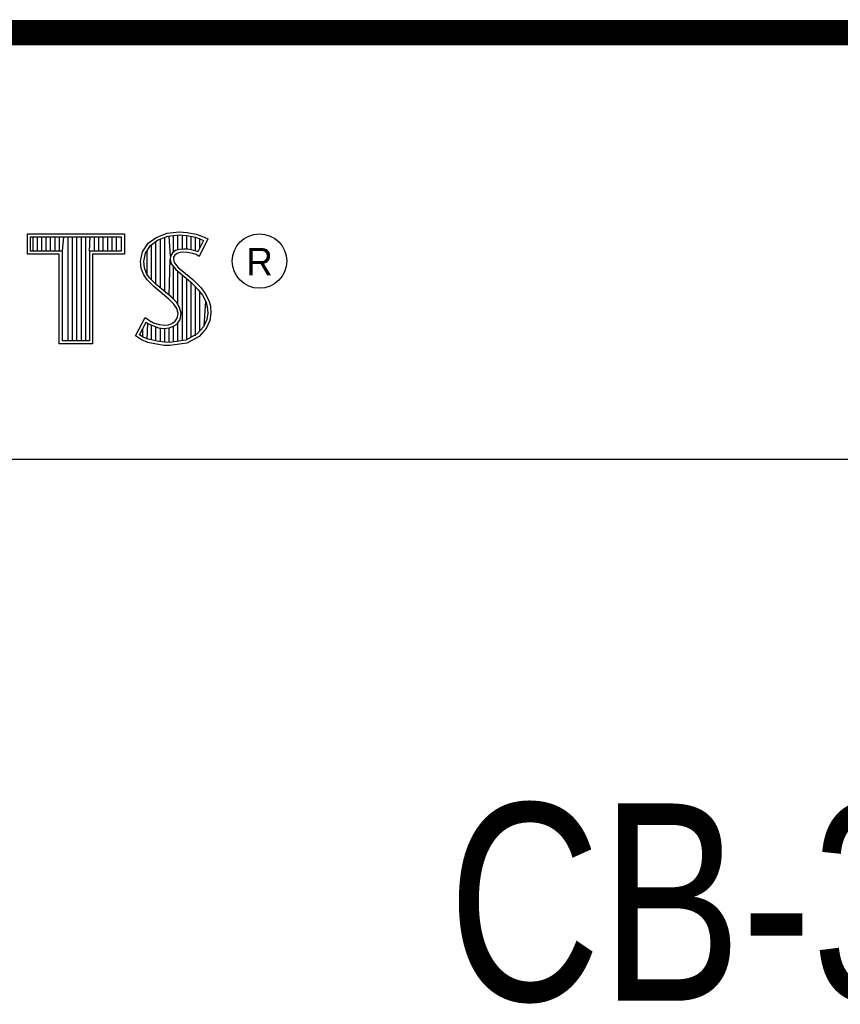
# Model space of a CAD drawing. Header units: inches. Extents: x 0.2 to 16.8, y 0.1 to 10.8.
# Tile 8 of 10: x 14.218 to 14.867, y 1.201 to 1.981. Entities that reach past the tile are written whole.
import ezdxf

# ---------------------------------------------------------------- set-up
doc = ezdxf.new("R2010")
doc.units = ezdxf.units.IN
doc.header["$LTSCALE"] = 0.935
doc.header["$MEASUREMENT"] = 0
doc.layers.get('0').update_dxf_attribs({"linetype": 'CONTINUOUS'})
doc.styles.get("Standard").update_dxf_attribs({"font": 'txt', "width": 0.8})

msp = doc.modelspace()

# ---------------------------------------------------------------- linework, layer by layer
at = {"color": 2, "linetype": 'CONTINUOUS'}
for p, q in [((13.06524, 1.96953), (16.74504, 1.96953)), ((14.22365, 1.81126), (14.30046, 1.81126)), ((14.22365, 1.79499), (14.22365, 1.81126)), ((14.22618, 1.80873), (14.29793, 1.80873)), ((14.22618, 1.79752), (14.22618, 1.80873)), ((14.22819, 1.79752), (14.22819, 1.80873)), ((14.23167, 1.79752), (14.23167, 1.80873)), ((14.23514, 1.79752), (14.23514, 1.80873)), ((14.23862, 1.79752), (14.23862, 1.80873)), ((14.24209, 1.79752), (14.24209, 1.80873)), ((14.24557, 1.79752), (14.24557, 1.80873)), ((14.24904, 1.79752), (14.24904, 1.80873)), ((14.25137, 1.79752), (14.25252, 1.80873)), ((14.25599, 1.72656), (14.25599, 1.80873)), ((14.25947, 1.72656), (14.25947, 1.80873)), ((14.26295, 1.72656), (14.26295, 1.80873)), ((14.26642, 1.72656), (14.26642, 1.80873)), ((14.2699, 1.72656), (14.2699, 1.80873)), ((14.27274, 1.79752), (14.27337, 1.80873)), ((14.27685, 1.79752), (14.27685, 1.80873)), ((14.28032, 1.79752), (14.28032, 1.80873)), ((14.2838, 1.79752), (14.2838, 1.80873)), ((14.28727, 1.79752), (14.28727, 1.80873)), ((14.29075, 1.79752), (14.29075, 1.80873)), ((14.29422, 1.79752), (14.29422, 1.80873)), ((14.29793, 1.80873), (14.29793, 1.79752)), ((14.30046, 1.81126), (14.30046, 1.79499)), ((14.3194, 1.80385), (14.32555, 1.80834)), ((14.32555, 1.80834), (14.33424, 1.81179)), ((14.32678, 1.80611), (14.33486, 1.80932)), ((14.33245, 1.76552), (14.33245, 1.80836)), ((14.33424, 1.81179), (14.34384, 1.81284)), ((14.33486, 1.80932), (14.34389, 1.81031)), ((14.33704, 1.7936), (14.33593, 1.80943)), ((14.33941, 1.7967), (14.33941, 1.80981)), ((14.34288, 1.79844), (14.34288, 1.81019)), ((14.34384, 1.81284), (14.35029, 1.81239)), ((14.34389, 1.81031), (14.34994, 1.80988)), ((14.34636, 1.79907), (14.34636, 1.81013)), ((14.34983, 1.79906), (14.34983, 1.80989)), ((14.34994, 1.80988), (14.35666, 1.80845)), ((14.35029, 1.81239), (14.35734, 1.81089)), ((14.35331, 1.79848), (14.35331, 1.80917)), ((14.35666, 1.80845), (14.36074, 1.80705)), ((14.35678, 1.79763), (14.35678, 1.80841)), ((14.35734, 1.81089), (14.36169, 1.80939)), ((14.36169, 1.80939), (14.36649, 1.80715)), ((14.31475, 1.79695), (14.3194, 1.80385)), ((14.31713, 1.79596), (14.32125, 1.80207)), ((14.32125, 1.80207), (14.32678, 1.80611)), ((14.32203, 1.77481), (14.32203, 1.80264)), ((14.3255, 1.77133), (14.3255, 1.80518)), ((14.32898, 1.76843), (14.32898, 1.80699)), ((14.36307, 1.80596), (14.35857, 1.79697)), ((14.36649, 1.80715), (14.35959, 1.79335)), ((14.36026, 1.80033), (14.36026, 1.80721)), ((14.36074, 1.80705), (14.36307, 1.80596)), ((14.24884, 1.79499), (14.22365, 1.79499)), ((14.25137, 1.79752), (14.22618, 1.79752)), ((14.24884, 1.72404), (14.24884, 1.79499)), ((14.25137, 1.72656), (14.25137, 1.79752)), ((14.29793, 1.79752), (14.27274, 1.79752)), ((14.27274, 1.79752), (14.27274, 1.72656)), ((14.30046, 1.79499), (14.27527, 1.79499)), ((14.27527, 1.79499), (14.27527, 1.72404)), ((14.31325, 1.78946), (14.31475, 1.79695)), ((14.3158, 1.78934), (14.31713, 1.79596)), ((14.31855, 1.77853), (14.31855, 1.79807)), ((14.33704, 1.7936), (14.33679, 1.7911)), ((14.33867, 1.79617), (14.33704, 1.7936)), ((14.34106, 1.7979), (14.33867, 1.79617)), ((14.33949, 1.79275), (14.33934, 1.79125)), ((14.34054, 1.7944), (14.33949, 1.79275)), ((14.34219, 1.7956), (14.34054, 1.7944)), ((14.34424, 1.79884), (14.34106, 1.7979)), ((14.34474, 1.79635), (14.34219, 1.7956)), ((14.34737, 1.79919), (14.34424, 1.79884)), ((14.34744, 1.79665), (14.34474, 1.79635)), ((14.35061, 1.79902), (14.34737, 1.79919)), ((14.35029, 1.7965), (14.34744, 1.79665)), ((14.35479, 1.7956), (14.35029, 1.7965)), ((14.35542, 1.79805), (14.35061, 1.79902)), ((14.35719, 1.79485), (14.35479, 1.7956)), ((14.35826, 1.79717), (14.35542, 1.79805)), ((14.35959, 1.79335), (14.35719, 1.79485)), ((14.35857, 1.79697), (14.35826, 1.79717)), ((14.31385, 1.78376), (14.31325, 1.78946)), ((14.31633, 1.78435), (14.3158, 1.78934)), ((14.33593, 1.76261), (14.33679, 1.7911)), ((14.33679, 1.7911), (14.33761, 1.78743)), ((14.33761, 1.78743), (14.34129, 1.78287)), ((14.33934, 1.79125), (14.33994, 1.78856)), ((14.33941, 1.75939), (14.33941, 1.7852)), ((14.33994, 1.78856), (14.34309, 1.78466)), ((14.3158, 1.77866), (14.31385, 1.78376)), ((14.3185, 1.77476), (14.3158, 1.77866)), ((14.31805, 1.77985), (14.31633, 1.78435)), ((14.32044, 1.77639), (14.31805, 1.77985)), ((14.34129, 1.78287), (14.35294, 1.77319)), ((14.34288, 1.75517), (14.34288, 1.78155)), ((14.34309, 1.78466), (14.35464, 1.77506)), ((14.34636, 1.72661), (14.34636, 1.77866)), ((14.32375, 1.76952), (14.3185, 1.77476)), ((14.32545, 1.77138), (14.32044, 1.77639)), ((14.33574, 1.75947), (14.32375, 1.76952)), ((14.33745, 1.76134), (14.32545, 1.77138)), ((14.34983, 1.72707), (14.34983, 1.77577)), ((14.35294, 1.77319), (14.35598, 1.77015)), ((14.35331, 1.7293), (14.35331, 1.77282)), ((14.35464, 1.77506), (14.35779, 1.77192)), ((14.35598, 1.77015), (14.35902, 1.76697)), ((14.35678, 1.7306), (14.35678, 1.76931)), ((14.35779, 1.77192), (14.36094, 1.76862)), ((14.35902, 1.76697), (14.36239, 1.76262)), ((14.36026, 1.73444), (14.36026, 1.76537)), ((14.36094, 1.76862), (14.36454, 1.76397)), ((14.36239, 1.76262), (14.36489, 1.75763)), ((14.36454, 1.76397), (14.36724, 1.75857)), ((14.33964, 1.75557), (14.33574, 1.75947)), ((14.34163, 1.75716), (14.33745, 1.76134)), ((14.34189, 1.75198), (14.33964, 1.75557)), ((14.34423, 1.75301), (14.34163, 1.75716)), ((14.36373, 1.73828), (14.36489, 1.75763)), ((14.36489, 1.75763), (14.36609, 1.75375)), ((14.36609, 1.75375), (14.3665, 1.74848)), ((14.36724, 1.75857), (14.36859, 1.75423)), ((14.36859, 1.75423), (14.36904, 1.74838)), ((14.34294, 1.74823), (14.34189, 1.75198)), ((14.34219, 1.74448), (14.34294, 1.74823)), ((14.34554, 1.74833), (14.34423, 1.75301)), ((14.34458, 1.74353), (14.34554, 1.74833)), ((14.3665, 1.74848), (14.3657, 1.7434)), ((14.36904, 1.74838), (14.36814, 1.74268)), ((14.3092, 1.73054), (14.317, 1.74493)), ((14.31252, 1.73136), (14.31784, 1.74119)), ((14.317, 1.74493), (14.3203, 1.74253)), ((14.31784, 1.74119), (14.31898, 1.74036)), ((14.31855, 1.72796), (14.31898, 1.74036)), ((14.31898, 1.74036), (14.32261, 1.73855)), ((14.3203, 1.74253), (14.3236, 1.74088)), ((14.32203, 1.72722), (14.32203, 1.73875)), ((14.32261, 1.73855), (14.32738, 1.7369)), ((14.3236, 1.74088), (14.32795, 1.73938)), ((14.32795, 1.73938), (14.33185, 1.73893)), ((14.33185, 1.73893), (14.33544, 1.73923)), ((14.33544, 1.73923), (14.33814, 1.74028)), ((14.33814, 1.74028), (14.34069, 1.74208)), ((14.33935, 1.73804), (14.34257, 1.74031)), ((14.33941, 1.7257), (14.33941, 1.73806)), ((14.34069, 1.74208), (14.34219, 1.74448)), ((14.34257, 1.74031), (14.34458, 1.74353)), ((14.34288, 1.72615), (14.34288, 1.74053)), ((14.3657, 1.7434), (14.36314, 1.73763)), ((14.36814, 1.74268), (14.36529, 1.73624)), ((14.31415, 1.72724), (14.3092, 1.73054)), ((14.31534, 1.72949), (14.31252, 1.73136)), ((14.31508, 1.72959), (14.31508, 1.73608)), ((14.3255, 1.72642), (14.3255, 1.73755)), ((14.32738, 1.7369), (14.3318, 1.73639)), ((14.32898, 1.7259), (14.32898, 1.73672)), ((14.3318, 1.73639), (14.33602, 1.73675)), ((14.33245, 1.72538), (14.33245, 1.73632)), ((14.33593, 1.72524), (14.33593, 1.73671)), ((14.33602, 1.73675), (14.33935, 1.73804)), ((14.35799, 1.73194), (14.34918, 1.72698)), ((14.36314, 1.73763), (14.35799, 1.73194)), ((14.36529, 1.73624), (14.35959, 1.72994)), ((14.27527, 1.72404), (14.24884, 1.72404)), ((14.27274, 1.72656), (14.25137, 1.72656)), ((14.31895, 1.72529), (14.31415, 1.72724)), ((14.31969, 1.72772), (14.31534, 1.72949)), ((14.326, 1.72379), (14.31895, 1.72529)), ((14.32645, 1.72628), (14.31969, 1.72772)), ((14.332, 1.72289), (14.326, 1.72379)), ((14.33223, 1.72541), (14.32645, 1.72628)), ((14.33634, 1.72274), (14.332, 1.72289)), ((14.33622, 1.72528), (14.33223, 1.72541)), ((14.34918, 1.72698), (14.33622, 1.72528)), ((14.34999, 1.72454), (14.33634, 1.72274)), ((14.35959, 1.72994), (14.34999, 1.72454)), ((13.06532, 1.63288), (16.75003, 1.63288))]:
    msp.add_line(p, q, dxfattribs=at)
at = {"color": 7, "linetype": 'CONTINUOUS', "const_width": 0.02}
msp.add_lwpolyline([(11.47181, 1.97017), (16.75, 1.97072)], dxfattribs=at)
at = {"color": 2, "linetype": 'CONTINUOUS'}
msp.add_circle((14.40744, 1.78964), 0.02154, dxfattribs=at)

# ---------------------------------------------------------------- texts
msp.add_text('R', height=0.02174, dxfattribs=at).set_placement((14.39705, 1.77824))
at = {"color": 7, "linetype": 'CONTINUOUS', "insert": (14.90514, 1.36034), "char_height": 0.15625, "width": 0.875, "attachment_point": 2}
msp.add_mtext('CB-37FH\\P ', dxfattribs=at)

doc.saveas('drawing.dxf')
